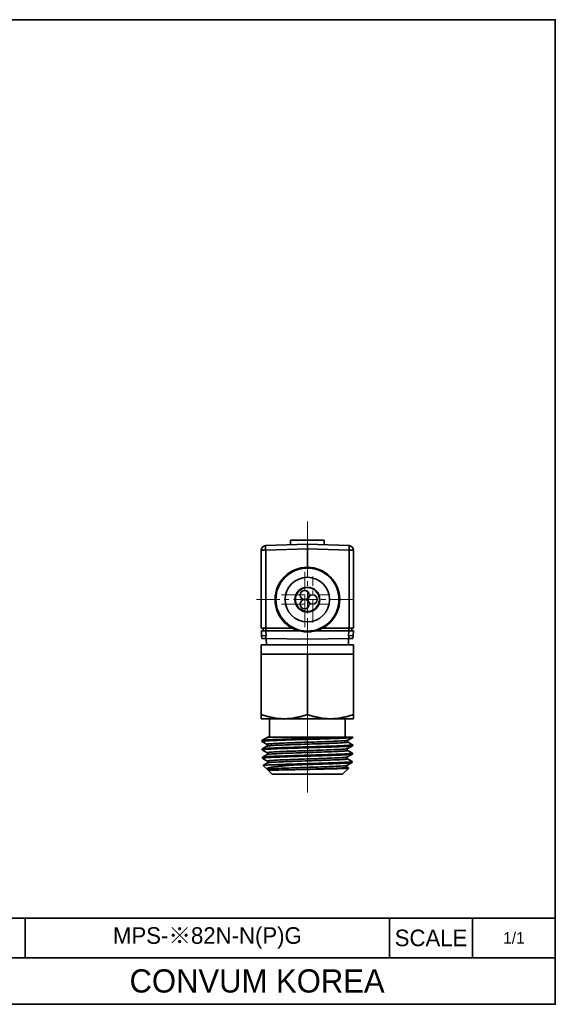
# Model space of a CAD drawing. Header units: millimetres. Extents: x 0 to 151, y 0 to 107.
# Tile 3 of 3: x 93 to 151, y 0 to 107. Entities that reach past the tile are written whole.
import ezdxf

# ---------------------------------------------------------------- set-up
doc = ezdxf.new("R2010")
doc.units = ezdxf.units.MM
doc.linetypes.add('CENTERX2', pattern=[4, 2.5, -0.5, 0.5, -0.5])
doc.layers.add('외형선', color=7, linetype='Continuous', lineweight=35)
doc.layers.add('중심선2', color=1, linetype='CENTERX2', lineweight=15)

msp = doc.modelspace()

# ---------------------------------------------------------------- linework, layer by layer
at = {"layer": '외형선'}
for p, q in [((122.11117662, 50.27975798), (122.09322696, 49.7657472)), ((125.74133508, 50.27975798), (122.11117662, 50.27975798)), ((125.75928473, 49.7657472), (125.74133508, 50.27975798)), ((119.4088061, 49.17230974), (118.92625585, 49.17230974)), ((118.92625585, 40.72975798), (118.92625585, 49.17230974)), ((123.92625585, 49.82975797), (119.4088061, 49.67200515)), ((119.4088061, 49.17230974), (123.92625585, 49.33006256)), ((119.4088061, 49.17230974), (119.4088061, 40.72975798)), ((128.44370559, 49.67200515), (123.92625585, 49.82975797)), ((123.92625585, 49.33006256), (128.44370559, 49.17230974)), ((123.92625585, 49.33006256), (123.92625585, 47.32975798)), ((128.44370559, 40.72975798), (128.44370559, 49.17230974)), ((128.92625585, 49.17230974), (128.44370559, 49.17230974)), ((128.92625585, 49.17230974), (128.92625585, 40.72975798)), ((124.82625585, 44.83598857), (124.82625585, 44.76784113)), ((122.72002219, 44.43597606), (122.77574381, 44.43500343)), ((124.92625585, 44.73667583), (124.92625585, 44.66042036)), ((125.1324895, 44.43597606), (125.07676788, 44.43500343)), ((122.72002219, 43.22353989), (122.77574381, 43.22451252)), ((125.1324895, 43.22353989), (125.07676788, 43.22451252)), ((123.47625585, 42.61012688), (123.47625585, 42.55696577)), ((124.37625585, 42.55696577), (124.37625585, 42.61012688)), ((118.92625585, 40.72975798), (119.4088061, 40.72975798)), ((119.12625674, 40.42975798), (119.12625674, 40.72975798)), ((119.4088061, 40.72975798), (122.30144816, 40.72975798)), ((119.42559106, 40.72975798), (119.42559107, 40.42975798)), ((125.55106353, 40.72975798), (128.44370559, 40.72975798)), ((128.42692458, 40.42975798), (128.42692458, 40.72975798)), ((128.44370559, 40.72975798), (128.92625585, 40.72975798)), ((128.72625495, 40.72975798), (128.72625495, 40.42975798)), ((118.94197819, 40.42975777), (118.96818243, 39.92975109)), ((119.44131323, 39.92021533), (118.96818632, 39.92975789)), ((118.9839253, 39.62944045), (119.44135105, 39.62021457)), ((123.09559421, 40.42975779), (119.44132314, 40.42975777)), ((119.46801839, 39.91980608), (119.44132314, 40.42975777)), ((123.92625585, 39.52975798), (119.44135105, 39.62021469)), ((119.47492526, 39.61953741), (119.4869654, 38.92975798)), ((128.41116298, 39.62021422), (123.92625585, 39.52975798)), ((128.41119675, 40.42975782), (124.75691752, 40.4297578)), ((128.36554629, 38.92975798), (128.37758643, 39.61953741)), ((128.41119675, 40.42975782), (128.3844933, 39.91980608)), ((128.41116297, 39.62021462), (128.86858786, 39.62944048)), ((128.88432684, 39.92975792), (128.41120022, 39.92021537)), ((128.88432926, 39.92975109), (128.9105335, 40.42975782)), ((118.92625585, 38.92975798), (118.92625585, 37.92975798)), ((128.92625585, 38.92975798), (118.92625585, 38.92975798)), ((128.92625585, 37.92975798), (128.92625585, 38.92975798)), ((118.92625585, 37.92975798), (118.92625585, 31.37633996)), ((121.42625585, 37.92975798), (118.92625585, 37.92975798)), ((123.92625585, 37.92975798), (121.42625585, 37.92975798)), ((123.92625585, 37.92975798), (123.92625585, 31.37633996)), ((126.42625585, 37.92975798), (123.92625585, 37.92975798)), ((128.92625585, 37.92975798), (126.42625585, 37.92975798)), ((128.92625585, 37.92975798), (128.92625585, 31.37633996)), ((118.92625585, 30.92975798), (121.42625585, 30.92975798)), ((119.82625585, 30.92975798), (119.82625585, 28.92975798)), ((121.42625585, 30.92975798), (126.42625585, 30.92975798)), ((126.42625585, 30.92975798), (128.92625585, 30.92975798)), ((128.02625585, 28.92975798), (128.02625585, 30.92975798)), ((128.86375585, 28.92975798), (128.06437044, 28.92975798)), ((128.86331489, 28.91564749), (128.86375585, 28.92975798)), ((119.00032829, 28.55943974), (119.00336992, 28.46210746)), ((128.83497129, 28.00865214), (128.83800957, 28.10587727)), ((119.02867566, 27.65232388), (119.03171117, 27.55518745)), ((119.05702193, 26.74524324), (119.06006192, 26.64796362)), ((128.80662385, 27.10153418), (128.80966275, 27.198779)), ((119.14248485, 25.87115089), (119.5547241, 25.47159288)), ((122.65496138, 25.92927005), (120.01450408, 25.92926918)), ((128.77827572, 26.19439407), (128.78131427, 26.2916274)), ((119.68037237, 25.34980978), (120.11375585, 24.92975798)), ((120.11375585, 24.92975798), (127.73875585, 24.92975798)), ((127.73875585, 24.92975798), (128.41150096, 25.58180821)), ((150.7875264, 9.33446592), (86.1643008, 9.33446592)), ((93.3446592, 5.02625088), (93.3446592, 9.33446592)), ((132.8366304, 5.02625088), (132.8366304, 9.33446592)), ((141.8120784, 5.02625088), (141.8120784, 9.33446592)), ((150.7875264, 5.02625088), (86.1643008, 5.02625088))]:
    msp.add_line(p, q, dxfattribs=at)
msp.add_lwpolyline([(0, 0), (0, 106.62832224), (150.7875264, 106.62832224), (150.7875264, 0)], close=True, dxfattribs=at)
for points in [[(118.96818329, 39.92973465), (118.96818243, 39.92975109)], [(118.96860805, 39.9216298), (118.96818329, 39.92973465)], [(118.98392104, 39.62944053), (118.96860805, 39.9216298)], [(119.44131137, 39.92013069), (119.44135105, 39.62021462)], [(119.46801839, 39.91980608), (119.44131137, 39.92013069)], [(128.41120208, 39.92013069), (128.3844933, 39.91980608)], [(128.41116298, 39.62021418), (128.41120208, 39.92013069)], [(128.88390364, 39.9216298), (128.86859065, 39.62944053)], [(128.8843284, 39.92973465), (128.88390364, 39.9216298)], [(128.88432926, 39.92975109), (128.8843284, 39.92973465)], [(128.85710918, 28.90869032), (128.83613172, 28.90083695), (128.78961104, 28.89101682), (128.73503703, 28.8829481), (128.66565805, 28.87485383), (128.58179384, 28.86680664), (128.48052213, 28.85861187), (128.36436159, 28.85045587), (128.23387634, 28.84228686), (128.09361094, 28.83428243), (127.94044189, 28.82621813), (127.77507408, 28.818133), (127.59252234, 28.80985188), (127.39790127, 28.8016344), (127.19215866, 28.79346808), (126.98208104, 28.78552686), (126.76246532, 28.77753167), (126.53432228, 28.76948726), (126.29116967, 28.76116757), (126.0401364, 28.75285819), (125.78244496, 28.74462893), (125.52631631, 28.73670118), (125.26508891, 28.72876469), (124.99996573, 28.72079071), (124.72370176, 28.71251105), (124.44463397, 28.704184), (124.16412153, 28.69587382), (123.92625676, 28.68890277), (123.59667065, 28.67932971), (123.26857779, 28.6697605), (122.93748359, 28.65993428), (122.61099851, 28.65002684), (122.34995139, 28.64194888), (122.0935563, 28.63390033), (121.84299155, 28.62592817), (121.5918691, 28.61777394), (121.34814919, 28.60959319), (121.1130213, 28.60136518), (120.89335146, 28.59330107), (120.68284277, 28.58520522), (120.48246226, 28.57714626), (120.28735663, 28.56893813), (120.10394217, 28.56077819), (119.9331166, 28.5526123), (119.77966401, 28.54461645), (119.6388427, 28.53655942), (119.5113005, 28.52847614), (119.39427298, 28.52018734), (119.29190203, 28.51195836), (119.20468831, 28.50378718), (119.13473674, 28.49585091), (119.07945662, 28.48786411), (119.03910336, 28.47982749), (119.01331472, 28.47150823), (119.00349357, 28.46319121), (119.00336936, 28.46212549)], [(119.51898177, 28.8631939), (119.26121632, 28.71413981), (119.00783371, 28.56764364)], [(120.11449726, 28.92975392), (119.96365721, 28.91935131), (119.83336037, 28.9089487), (119.72429663, 28.89854609), (119.63711509, 28.88814348), (119.57220244, 28.87774087), (119.52984149, 28.86733826), (119.51587439, 28.86139691)], [(119.56594512, 28.93095115), (119.56249551, 28.91936061), (119.55275089, 28.8984914), (119.53725148, 28.87797212), (119.51821826, 28.86254762)], [(119.56564887, 28.92975798), (119.56743108, 28.92975798), (119.59389622, 28.92975798), (119.65132298, 28.92975798), (119.73146426, 28.92975798), (119.83698213, 28.92975798), (119.96555713, 28.92975798), (120.11486977, 28.92975798)], [(120.11450351, 28.92975798), (120.26745429, 28.92975798), (120.43987443, 28.92975798), (120.63032656, 28.92975798), (120.83737331, 28.92975798), (121.06047341, 28.92975798), (121.29897469, 28.92975798), (121.5510563, 28.92975798), (121.81489737, 28.92975798), (122.08116832, 28.92975798), (122.35751898, 28.92975798), (122.64206753, 28.92975798), (122.93293211, 28.92975798), (123.22823091, 28.92975798), (123.53283983, 28.92975798), (123.84129551, 28.92975798), (124.15157545, 28.92975798), (124.46165714, 28.92975798), (124.76951808, 28.92975798), (125.08057452, 28.92975798), (125.38861248, 28.92975798), (125.69167685, 28.92975798), (125.98781249, 28.92975798), (126.27506429, 28.92975798), (126.55781827, 28.92975798), (126.83076178, 28.92975798), (127.0922269, 28.92975798), (127.34054571, 28.92975798), (127.5740503, 28.92975798), (127.83025694, 28.92975798), (128.06434633, 28.92975798)], [(128.3190169, 28.597585), (128.58979165, 28.75414958), (128.855764, 28.90791271)], [(128.86331734, 28.91572586), (128.85995374, 28.91058118), (128.85710918, 28.90869032)], [(119.00032645, 28.55949869), (119.00297578, 28.5643786), (119.00659914, 28.56692992)], [(119.00336936, 28.46212549), (119.00966088, 28.45496679)], [(119.00596161, 28.4571052), (119.27678431, 28.30054218), (119.5475631, 28.14397916)], [(119.00659914, 28.56692992), (119.01951141, 28.57237393), (119.05112264, 28.58036252), (119.09766248, 28.58835812), (119.16107883, 28.59660282), (119.24003367, 28.60484887), (119.33414241, 28.61307124), (119.43998059, 28.62106389), (119.55967525, 28.62907958), (119.69267574, 28.63709549), (119.84315302, 28.64532583), (120.00702792, 28.6535457), (120.18350099, 28.66176991), (120.36676041, 28.66978377), (120.561096, 28.67780188), (120.76561431, 28.68579537), (120.98623802, 28.6940161), (121.21660474, 28.7022599), (121.45559301, 28.71050701), (121.69564889, 28.71850887), (121.94274877, 28.72649846), (122.19575503, 28.73448919), (122.46167632, 28.74273297), (122.73258605, 28.75098575), (123.00716616, 28.75921221), (123.23414691, 28.76593245), (123.4626425, 28.7726637), (123.69418735, 28.77947103), (123.92625576, 28.78628195)], [(128.82848755, 28.0013173), (128.82847409, 28.00130953), (128.80692894, 27.99328235), (128.77037798, 27.98532015), (128.71898727, 27.97739302), (128.65067852, 27.96920813), (128.56694403, 27.96096153), (128.46819155, 27.95266726), (128.35805026, 27.94458639), (128.23421628, 27.93653134), (128.0972591, 27.92855303), (127.94290547, 27.9203961), (127.77536366, 27.91221592), (127.59544977, 27.90398988), (127.40919458, 27.89592915), (127.21210608, 27.88783415), (127.0050909, 27.87977147), (126.78216319, 27.87155815), (126.54977187, 27.86339641), (126.30904978, 27.85523215), (126.06775155, 27.84724012), (125.81970225, 27.8391867), (125.56604329, 27.83110486), (125.29975175, 27.82281293), (125.02878698, 27.81457849), (124.75446972, 27.80640449), (124.54945408, 27.80035971), (124.34333337, 27.79429195), (124.13497648, 27.78814479), (123.92625033, 27.78196299), (123.59666312, 27.77214757), (123.26858592, 27.76236273), (122.9374665, 27.75251853), (122.61100731, 27.74272354), (122.35160635, 27.73476159), (122.09685617, 27.72673873), (121.84792873, 27.71867399), (121.59847658, 27.71036567), (121.35640317, 27.70209434), (121.12288713, 27.6938995), (120.90473434, 27.68597444), (120.69570867, 27.67801728), (120.49677385, 27.67001326), (120.30311488, 27.66170797), (120.12109978, 27.65337562), (119.95161373, 27.64509504), (119.7994042, 27.63713436), (119.6597611, 27.62920827), (119.53333027, 27.62126979), (119.41737831, 27.61303284), (119.31601197, 27.60473297), (119.22972492, 27.59641268), (119.16059093, 27.5883682), (119.10604433, 27.58038505), (119.06633803, 27.57245069), (119.04112563, 27.564277), (119.0317916, 27.55604718), (119.0317102, 27.55521867)], [(119.0350579, 27.65989006), (119.04840474, 27.66548171), (119.08024063, 27.67349767), (119.12691714, 27.68149001), (119.19038122, 27.68971249), (119.26928825, 27.69795866), (119.36325368, 27.70620573), (119.46886329, 27.71420576), (119.58824248, 27.72219473), (119.72084054, 27.73018675), (119.87081219, 27.73843098), (120.03409097, 27.74668188), (120.20988227, 27.75490701), (120.39239122, 27.76289592), (120.58589596, 27.77090627), (120.78950637, 27.7789218), (121.0091187, 27.78715624), (121.23840001, 27.795378), (121.4762328, 27.80359947), (121.71510578, 27.81161218), (121.96096132, 27.81963432), (122.21266944, 27.82763118), (122.47720185, 27.83584919), (122.74667074, 27.84408732), (123.01976433, 27.8523329), (123.24367725, 27.85902288), (123.46906138, 27.86569496), (123.69740524, 27.87241864), (123.92625689, 27.87915321), (124.23688298, 27.88832148), (124.54628164, 27.89748174), (124.85824903, 27.90676147), (125.16637361, 27.91604768), (125.42753636, 27.92406309), (125.68430181, 27.9320859), (125.93548918, 27.94008349), (126.18751612, 27.94830475), (126.43240879, 27.95654749), (126.66897506, 27.9647962), (126.89031881, 27.97280047), (127.10274495, 27.98079176), (127.30527703, 27.98878125), (127.50283003, 27.997024), (127.68893203, 28.00527882), (127.86267769, 28.01350741), (128.019282, 28.02149374), (128.16345077, 28.02949836), (128.29452188, 28.0375117), (128.41535704, 28.04574973), (128.5217101, 28.05397504), (128.61306452, 28.06219474), (128.68723166, 28.07020515), (128.74684522, 28.07823001), (128.79163116, 28.08623091), (128.82207484, 28.09444775), (128.83663676, 28.10268005), (128.83801129, 28.10593203)], [(119.54751604, 27.9562083), (119.28973596, 27.80714003), (119.03625082, 27.66057974)], [(128.32253901, 28.59953152), (128.31079255, 28.59432593), (128.26606474, 28.58314228), (128.19520553, 28.57195862), (128.09887487, 28.56077497), (127.9777328, 28.54959131), (127.83243936, 28.53840766), (127.66365478, 28.52722401), (127.47221993, 28.51604035), (127.25948819, 28.5048567), (127.0269032, 28.49367305), (126.77590862, 28.48248939), (126.50794809, 28.47130574), (126.22446779, 28.46012209), (125.92709049, 28.44893843), (125.61772895, 28.43775478), (125.29832287, 28.42657113), (124.97081196, 28.41538747), (124.63713592, 28.40420382), (124.29923687, 28.39302016), (123.95911026, 28.38183651), (123.61880379, 28.37065286), (123.28036735, 28.3594692), (122.94585084, 28.34828555), (122.61730415, 28.3371019), (122.29675991, 28.32591824), (121.98607478, 28.31473459), (121.68700273, 28.30355093), (121.40129645, 28.29236728), (121.13070863, 28.28118363), (120.87699193, 28.26999997), (120.64182068, 28.25881632), (120.4264452, 28.24763267), (120.23197308, 28.23644901), (120.05951182, 28.22526536), (119.91016894, 28.2140817), (119.78505181, 28.20289805), (119.68507858, 28.1917144), (119.61059859, 28.18053074), (119.56185469, 28.16934709), (119.53908975, 28.15816344), (119.54254662, 28.14697978), (119.5441915, 28.14595021)], [(119.54334399, 28.14642482), (119.56630131, 28.12821875), (119.58022342, 28.109776), (119.58760929, 28.09563596), (119.58958945, 28.09088443), (119.59072836, 28.0878592), (119.5928167, 28.0815081), (119.5944514, 28.07540956), (119.59623741, 28.06629673), (119.5974792, 28.05168697), (119.59629794, 28.03411034), (119.59385993, 28.02223197), (119.59263937, 28.01790636), (119.59070237, 28.01206308), (119.5832248, 27.99538037), (119.56850802, 27.97416878), (119.54619969, 27.95524587)], [(128.32232944, 28.40793267), (128.3293681, 28.39922084), (128.31681925, 28.38881823), (128.28152483, 28.37841562), (128.22357837, 28.36801301), (128.14332829, 28.3576104), (128.041257, 28.3472078), (127.91784841, 28.33680519), (127.77368679, 28.32640258), (127.60960453, 28.31599997), (127.42647168, 28.30559736), (127.22516928, 28.29519475), (127.00675266, 28.28479214), (126.77241668, 28.27438953), (126.52336011, 28.26398692), (126.2608241, 28.25358431), (125.98621595, 28.2431817), (125.70098375, 28.23277909), (125.40657758, 28.22237648), (125.10451392, 28.21197387), (124.79638951, 28.20157126), (124.48380585, 28.19116866), (124.16836929, 28.18076605), (123.85171684, 28.17036344), (123.53549747, 28.15996083), (123.22135995, 28.14955822), (122.91093286, 28.13915561), (122.6058076, 28.128753), (122.3075716, 28.11835039), (122.01780311, 28.10794778), (121.73798278, 28.09754517), (121.46953237, 28.08714256), (121.21387279, 28.07673995), (120.97236534, 28.06633734), (120.74620094, 28.05593473), (120.53654022, 28.04553213), (120.34453526, 28.03512952), (120.17116953, 28.02472691), (120.01727245, 28.0143243), (119.88366773, 28.00392169), (119.77112218, 27.99351908), (119.68014256, 27.98311647), (119.61116143, 27.97271386), (119.56460755, 27.96231125), (119.54441439, 27.95441452)], [(128.32313173, 28.40725639), (128.2968738, 28.42924944), (128.28099402, 28.45375167), (128.27497714, 28.46856195), (128.27159394, 28.48107253), (128.26986324, 28.49183368), (128.26965512, 28.51329718), (128.27586207, 28.54132699), (128.28564182, 28.56221481), (128.30119656, 28.58275884), (128.31995557, 28.59800088)], [(128.29058671, 27.69031327), (128.56134814, 27.84687498), (128.83215373, 28.00343669)], [(128.83043907, 28.11413325), (128.57700459, 28.26066235), (128.31922069, 28.40973052)], [(128.83497226, 28.00868318), (128.82848755, 28.0013173)], [(128.83801129, 28.10593203), (128.8352472, 28.11092242), (128.83165628, 28.11342955)], [(119.02867398, 27.65237772), (119.03155612, 27.65746773), (119.0350579, 27.65989006)], [(119.0317102, 27.55521867), (119.03820885, 27.5478663)], [(119.03474676, 27.5498678), (119.30554957, 27.39330009), (119.5763074, 27.23673237)], [(119.05701994, 26.74530685), (119.05829483, 26.74873853), (119.0628974, 26.75251747)], [(128.80066265, 27.09449165), (128.79985775, 27.09402158), (128.77811154, 27.08600784), (128.7414473, 27.07805241), (128.69003148, 27.0701186), (128.62178938, 27.06191516), (128.53821522, 27.05365129), (128.43971615, 27.04535029), (128.32991174, 27.03728764), (128.20650148, 27.02926517), (128.07005248, 27.0213058), (127.91630885, 27.01313749), (127.74946389, 27.00492822), (127.57033054, 26.99667154), (127.38491366, 26.98859805), (127.18873883, 26.98051798), (126.98270824, 26.97250201), (126.76086585, 26.96432504), (126.52963027, 26.95615322), (126.29012883, 26.94795122), (126.05007513, 26.9399164), (125.80332549, 26.93183663), (125.55101487, 26.92376568), (125.28615889, 26.91552746), (125.01667497, 26.907347), (124.74387778, 26.89917918), (124.54145599, 26.89314376), (124.33795906, 26.88707669), (124.13228612, 26.88093437), (123.92625362, 26.87477292), (123.59713735, 26.86494984), (123.26954024, 26.85521663), (122.93887961, 26.84536345), (122.61291811, 26.83546945), (122.35510236, 26.82743889), (122.10192793, 26.81936244), (121.85455827, 26.81129276), (121.60668559, 26.80305444), (121.36616631, 26.79487458), (121.13417506, 26.78670937), (120.91748182, 26.77873017), (120.70987912, 26.77069322), (120.5123225, 26.76262392), (120.32002921, 26.75433099), (120.13932329, 26.74608443), (119.9710864, 26.73789844), (119.82003059, 26.72995876), (119.68148299, 26.7219755), (119.55608247, 26.71394675), (119.44111731, 26.705637), (119.34066004, 26.69732703), (119.25519902, 26.68908835), (119.18678997, 26.6811499), (119.13289154, 26.67320733), (119.09375397, 26.66523212), (119.06904089, 26.65695622), (119.06011591, 26.6486369), (119.06006121, 26.64798628)], [(119.0628974, 26.75251747), (119.07258853, 26.75695752), (119.10266566, 26.76519777), (119.148379, 26.77344401), (119.20775173, 26.78144842), (119.281658, 26.78943997), (119.36975636, 26.79742953), (119.47506429, 26.80567217), (119.59492668, 26.81392699), (119.72876041, 26.82215576), (119.87198403, 26.83014218), (120.02776903, 26.83814668), (120.19539832, 26.84615985), (120.37989397, 26.85439798), (120.5760729, 26.86262356), (120.78297882, 26.87084334), (120.99395164, 26.87885363), (121.21409777, 26.88687844), (121.44240553, 26.89487952), (121.68533447, 26.9030965), (121.93575455, 26.9113287), (122.19244624, 26.91957089), (122.46676916, 26.92818056), (122.74652921, 26.93677857), (123.0302387, 26.94536922), (123.32690783, 26.95427014), (123.62614634, 26.96318648), (123.92625614, 26.97207374), (124.23688906, 26.98125841), (124.54627936, 26.9904645), (124.85826782, 26.99983755), (125.16636762, 27.00918776), (125.4259093, 27.01717739), (125.68105711, 27.02518675), (125.93063749, 27.03320347), (126.18102636, 27.04144259), (126.42430111, 27.04966885), (126.65927708, 27.05789177), (126.87910515, 27.06590327), (127.09004871, 27.07392713), (127.29113826, 27.08192629), (127.48725229, 27.09014348), (127.67196468, 27.09837826), (127.84437711, 27.10662213), (127.99974657, 27.11462987), (128.14273859, 27.1226251), (128.2726964, 27.13061339), (128.39245594, 27.1388536), (128.49780659, 27.14711054), (128.58823585, 27.15534311), (128.66157702, 27.16332883), (128.72044301, 27.17132816), (128.76456418, 27.17933792), (128.7944116, 27.18757874), (128.80846642, 27.19580879), (128.80966464, 27.19883927)], [(119.57288952, 27.04741029), (119.31754541, 26.89975109), (119.0643802, 26.75337464)], [(128.29398544, 27.69230191), (128.2857736, 27.68844997), (128.24415765, 27.67726631), (128.17646419, 27.66608266), (128.08336582, 27.654899), (127.9655409, 27.64371535), (127.82366776, 27.6325317), (127.65842476, 27.62134804), (127.47057226, 27.61016439), (127.26137193, 27.59898073), (127.0322747, 27.58779708), (126.78473186, 27.57661342), (126.52019469, 27.56542977), (126.24011451, 27.55424612), (125.94603763, 27.54306246), (125.63983146, 27.53187881), (125.32343115, 27.52069515), (124.99877188, 27.5095115), (124.6677888, 27.49832784), (124.33241736, 27.48714419), (123.9946243, 27.47596054), (123.65643681, 27.46477688), (123.31988897, 27.45359323), (122.98701484, 27.44240957), (122.65984849, 27.43122592), (122.34041942, 27.42004226), (122.03062085, 27.40885861), (121.73219012, 27.39767495), (121.44685603, 27.3864913), (121.17634738, 27.37530765), (120.92239299, 27.36412399), (120.68669271, 27.35294034), (120.47058131, 27.34175668), (120.27514373, 27.33057303), (120.10146, 27.31938937), (119.9506102, 27.30820572), (119.82367437, 27.29702206), (119.72164729, 27.28583841), (119.64496938, 27.27465475), (119.5938595, 27.2634711), (119.56853595, 27.25228745), (119.569217, 27.24110379), (119.57270525, 27.23874309)], [(119.5739816, 27.23799676), (119.59231697, 27.2234971), (119.61017044, 27.20000541), (119.62238048, 27.170121), (119.62334901, 27.1660298), (119.6243248, 27.160993), (119.62575422, 27.13797173), (119.62330629, 27.11958295), (119.61544817, 27.09599976), (119.60568124, 27.07850133), (119.59137589, 27.06127617), (119.57202621, 27.04670265)], [(119.57298526, 27.04747117), (119.5722059, 27.04701494)], [(119.57530683, 27.04880829), (119.57288952, 27.04741029)], [(128.29402425, 27.50081281), (128.30079381, 27.49419383), (128.292873, 27.48379122), (128.26223081, 27.47338861), (128.2090929, 27.462986), (128.1337895, 27.45258339), (128.03665249, 27.44218078), (127.91814612, 27.43177818), (127.77897434, 27.42137557), (127.61986641, 27.41097296), (127.44157131, 27.40057035), (127.24504431, 27.39016774), (127.03136335, 27.37976513), (126.8016081, 27.36936252), (126.55692285, 27.35895991), (126.29863414, 27.3485573), (126.0281003, 27.33815469), (125.74668465, 27.32775208), (125.45584556, 27.31734947), (125.15712716, 27.30694686), (124.85207664, 27.29654425), (124.54225399, 27.28614164), (124.22927667, 27.27573904), (123.91477835, 27.26533643), (123.60039246, 27.25493382), (123.28774374, 27.24453121), (122.97844511, 27.2341286), (122.6741086, 27.22372599), (122.37633518, 27.21332338), (122.08664486, 27.20292077), (121.80652169, 27.19251816), (121.53744913, 27.18211555), (121.2808431, 27.17171294), (121.03797886, 27.16131033), (120.81011411, 27.15090772), (120.59849267, 27.14050511), (120.40418406, 27.13010251), (120.22813906, 27.1196999), (120.07130614, 27.10929729), (119.9345585, 27.09889468), (119.81852312, 27.08849207), (119.72377673, 27.07808946), (119.65088811, 27.06768685), (119.60023259, 27.05728424), (119.57298526, 27.04747117)], [(128.26546656, 26.78504922), (128.26037564, 26.78250968), (128.22343271, 26.77166579), (128.16216025, 26.76082189), (128.0770953, 26.749978), (127.96877795, 26.73913411), (127.83774827, 26.72829021), (127.68455895, 26.71744632), (127.51006387, 26.70660243), (127.31542456, 26.69575853), (127.10181644, 26.68491464), (126.87041495, 26.67407075), (126.62239712, 26.66322686), (126.35909218, 26.65238296), (126.08210366, 26.64153907), (125.79306387, 26.63069518), (125.49360509, 26.61985128), (125.18535963, 26.60900739), (124.87000161, 26.5981635), (124.54934395, 26.5873196), (124.22522831, 26.57647571), (123.89949635, 26.56563182), (123.5739897, 26.55478792), (123.25054296, 26.54394403), (122.93094575, 26.53310014), (122.61697013, 26.52225625), (122.31038811, 26.51141235), (122.01297172, 26.50056846), (121.72647865, 26.48972457), (121.45247845, 26.47888067), (121.19240804, 26.46803678), (120.94770156, 26.45719289), (120.71979316, 26.44634899), (120.51011019, 26.4355051), (120.31984313, 26.42466121), (120.14988956, 26.41381731), (120.00112888, 26.40297342), (119.87444052, 26.39212953), (119.77070291, 26.38128563), (119.69059836, 26.37044174), (119.63437662, 26.35959785), (119.60222969, 26.34875396), (119.59434956, 26.33791006), (119.6009897, 26.3316113)], [(128.26330305, 26.59503435), (128.2453906, 26.60955608), (128.22743834, 26.63378544), (128.21552364, 26.6644515), (128.213429, 26.67610239), (128.21324632, 26.70113634), (128.21681136, 26.71932221), (128.22551413, 26.74145892), (128.24150607, 26.76511221), (128.25695453, 26.77945442)], [(128.2918567, 27.50187111), (128.26843519, 27.52222194), (128.25259256, 27.54669483), (128.2465865, 27.56149039), (128.24320803, 27.57399011), (128.24147917, 27.58474324), (128.24127062, 27.60619088), (128.24746744, 27.63419918), (128.25723051, 27.65506952), (128.27275659, 27.67559356), (128.29176976, 27.6909952)], [(128.26390612, 26.78413077), (128.26636666, 26.7855603)], [(128.26414435, 26.78428397), (128.26518653, 26.78488664)], [(128.26518653, 26.78488664), (128.53357195, 26.94007511), (128.8003438, 27.09430733)], [(128.2660776, 26.78540843), (128.26546656, 26.78504922)], [(128.80226293, 27.20693299), (128.54871071, 27.35353293), (128.29092625, 27.50260445)], [(128.80662468, 27.10156062), (128.80066265, 27.09449165)], [(128.80966464, 27.19883927), (128.8066614, 27.20402794), (128.80340349, 27.2062736)], [(119.06006121, 26.64798628), (119.06639222, 26.6406963)], [(119.06663907, 26.6405536), (119.33347126, 26.48628801), (119.60417455, 26.32975901)], [(119.14248484, 25.8711509), (119.14420679, 25.87600733)], [(119.14420679, 25.87600733), (119.14654903, 25.87714107), (119.17099758, 25.88314809), (119.21669714, 25.88928873), (119.28316244, 25.89542302), (119.36171909, 25.90097405), (119.45708624, 25.90650003), (119.56869066, 25.91202584), (119.70095078, 25.91777454), (119.84983826, 25.92353827), (120.01450408, 25.92926918)], [(119.6005966, 26.13991971), (119.34645329, 25.99294838), (119.14538975, 25.87669127)], [(122.65496909, 25.92925149), (122.55312878, 25.9214047), (122.4290585, 25.91175393), (122.28376273, 25.90029916), (122.11854084, 25.88704042), (121.93503695, 25.87197769), (121.73529326, 25.85511098), (121.5218048, 25.83644028), (121.29757266, 25.8159656), (121.27289757, 25.81364886), (121.24778862, 25.8112748), (121.2222573, 25.80884344), (121.19631552, 25.80635477), (121.16997555, 25.80380879), (121.14325006, 25.80120551), (121.11615212, 25.79854491), (120.96107901, 25.78288727), (120.86463098, 25.77274419), (120.76580239, 25.7619869), (120.68150616, 25.75249898), (120.47446535, 25.72791014), (120.27571755, 25.70204172), (120.18124137, 25.68863394), (120.09809951, 25.67599743), (120.02532147, 25.66413218), (119.96196917, 25.6530382), (119.93635138, 25.64830811), (119.90356036, 25.64201559), (119.85627149, 25.63242458), (119.81630353, 25.62375219), (119.78282579, 25.61599844), (119.75508803, 25.60916333), (119.73242375, 25.60324685), (119.70921847, 25.59681928), (119.69280667, 25.59200634), (119.68444187, 25.58945622), (119.67917143, 25.58781434), (119.67729346, 25.58722431), (119.67010867, 25.58493973), (119.66315602, 25.58266813), (119.65643232, 25.5804095), (119.64993436, 25.57816385), (119.64365895, 25.57593116), (119.63760288, 25.57371146), (119.61191195, 25.56342187), (119.57695419, 25.54576479), (119.55631023, 25.53077649), (119.54433181, 25.51652118), (119.53971272, 25.50050627), (119.54376985, 25.48553016), (119.55472412, 25.47159286)], [(119.60349184, 26.14156889), (119.6003781, 26.13974032)], [(119.6042808, 26.14205049), (119.6005966, 26.13991971)], [(128.26557586, 26.59373707), (128.27203624, 26.58789286), (128.26329934, 26.57601231), (128.22515833, 26.56413175), (128.15778491, 26.55225119), (128.06184326, 26.54037063), (127.93804852, 26.52849008), (127.78711607, 26.51660952), (127.60993383, 26.50472896), (127.40787207, 26.4928484), (127.18238474, 26.48096785), (126.93492575, 26.46908729), (126.6670333, 26.45720673), (126.38062445, 26.44532617), (126.07772269, 26.43344562), (125.76035154, 26.42156506), (125.43056316, 26.4096845), (125.09062076, 26.39780394), (124.74288184, 26.38592339), (124.38970433, 26.37404283), (124.03344883, 26.36216227), (123.67650997, 26.35028171), (123.32130585, 26.33840116), (122.97025505, 26.3265206), (122.62577206, 26.31464004), (122.29016855, 26.30275949), (121.96564822, 26.29087893), (121.65440968, 26.27899837), (121.3586489, 26.26711781), (121.08038971, 26.25523726), (120.82138055, 26.2433567), (120.58334516, 26.23147614), (120.36800677, 26.21959558), (120.17691433, 26.20771503), (120.01118329, 26.19583447), (119.87186286, 26.18395391), (119.76000226, 26.17207335), (119.67651738, 26.1601928), (119.62179363, 26.14831224), (119.60122653, 26.14028401)], [(119.60278343, 26.33055184), (119.62116712, 26.31576681), (119.63918979, 26.29149986), (119.65113844, 26.26080055), (119.65324552, 26.24907405), (119.65341052, 26.22400361), (119.64983251, 26.20582196), (119.64113186, 26.18372064), (119.62517147, 26.16012803), (119.61038764, 26.14629656)], [(128.23716692, 25.87793646), (128.2220591, 25.87162266), (128.17682961, 25.86077877), (128.10765665, 25.84993487), (128.01504808, 25.83909098), (127.89951174, 25.82824709), (127.7615555, 25.81740319), (127.6018128, 25.8065593), (127.42133938, 25.79571541), (127.22127973, 25.78487151), (127.00277836, 25.77402762), (126.76697973, 25.76318373), (126.51507459, 25.75233983), (126.24855178, 25.74149594), (125.96901832, 25.73065205), (125.67808154, 25.71980816), (125.37734875, 25.70896426), (125.06843636, 25.69812037), (124.75308222, 25.68727648), (124.4331109, 25.67643258), (124.11034881, 25.66558869), (123.78662237, 25.6547448), (123.46375734, 25.6439009), (123.14355504, 25.63305701), (122.82778625, 25.62221312), (122.51821981, 25.61136922), (122.21662457, 25.60052533), (121.92476894, 25.58968144), (121.64432947, 25.57883754), (121.3767774, 25.56799365), (121.12355614, 25.55714976), (120.88610911, 25.54630587), (120.66587971, 25.53546197), (120.46422486, 25.52461808), (120.28213939, 25.51377419), (120.12052335, 25.50293029), (119.9802768, 25.4920864), (119.86229981, 25.48124251), (119.76744063, 25.47039861), (119.69612566, 25.45955472), (119.64857584, 25.44871083), (119.62501075, 25.43786693), (119.62564994, 25.42702304), (119.63050658, 25.42381724)], [(120.01450408, 25.92926918), (120.20685884, 25.9385526), (120.4147263, 25.94782875), (120.64121322, 25.95731629), (120.88187258, 25.96684765), (121.09524809, 25.97487926), (121.31749463, 25.98287886), (121.54758878, 25.99084454), (121.79202479, 25.9990498), (122.0436095, 26.0072968), (122.30111761, 26.01556804), (122.55983305, 26.02370427), (122.82307153, 26.0318099), (123.08959023, 26.03987896), (123.36683175, 26.04819445), (123.64618655, 26.0565523), (123.9262573, 26.06493516), (124.23896722, 26.07429358), (124.55039662, 26.08359512), (124.8645111, 26.09301861), (125.17460686, 26.10247406), (125.43238687, 26.11050917), (125.68575192, 26.11856652), (125.93353738, 26.12658894), (126.18207074, 26.1347922), (126.42348518, 26.14298579), (126.65660502, 26.15119785), (126.87464086, 26.15922804), (127.08380453, 26.16728319), (127.28313484, 26.1753077), (127.47746453, 26.1835125), (127.66042286, 26.19170276), (127.83112011, 26.19990908), (127.98486361, 26.20793602), (128.12627469, 26.21599047), (128.25470329, 26.22401911), (128.37294633, 26.23222815), (128.47684214, 26.24041767), (128.56588658, 26.24862063), (128.63795445, 26.25664417), (128.69561868, 26.26469757), (128.73861397, 26.27272987), (128.76738449, 26.28094316), (128.78044837, 26.28913253), (128.7813157, 26.29167342)], [(128.77173361, 26.18700485), (128.77111942, 26.18666037), (128.74905618, 26.17869017), (128.71216297, 26.17075515), (128.66060724, 26.16281015), (128.59231501, 26.15457069), (128.50878648, 26.14627343), (128.41042888, 26.13796154), (128.3008565, 26.12992886), (128.17776819, 26.12195366), (128.04172901, 26.1140157), (127.88849804, 26.1058268), (127.7222569, 26.09758117), (127.54381573, 26.08929227), (127.35915375, 26.08122123), (127.16381366, 26.07317608), (126.95869368, 26.06520024), (126.7378658, 26.05703459), (126.50772065, 26.0488404), (126.2693803, 26.04060175), (126.03051832, 26.03253664), (125.78502114, 26.02444988), (125.53401747, 26.01641225), (125.27056107, 26.00821853), (125.00252916, 26.00005049), (124.73122949, 25.99186399), (124.53190134, 25.98586062), (124.33153539, 25.97982702), (124.12906908, 25.97372845), (123.92625546, 25.96762704), (123.60771103, 25.95810841), (123.29056068, 25.94867474), (122.97060635, 25.93908196), (122.65495553, 25.92942774)], [(128.23726578, 25.68670485), (128.23994383, 25.6849705), (128.24144876, 25.67308994), (128.21362486, 25.66120939), (128.15686881, 25.64932883), (128.07160651, 25.63744827), (127.95826572, 25.62556771), (127.81751448, 25.61368716), (127.65049654, 25.6018066), (127.45841155, 25.58992604), (127.24245924, 25.57804548), (127.00397342, 25.56616493), (126.74470653, 25.55428437), (126.46649243, 25.54240381), (126.17116501, 25.53052325), (125.8606133, 25.5186427), (125.53700415, 25.50676214), (125.20259173, 25.49488158), (124.85963026, 25.48300102), (124.51038588, 25.47112047), (124.15722419, 25.45923991), (123.80256017, 25.44735935), (123.44880911, 25.43547879), (123.0983816, 25.42359824), (122.75361856, 25.41171768)], [(128.23788931, 25.68625099), (128.21178381, 25.70820768), (128.19599329, 25.73265114), (128.19001004, 25.74742278), (128.18664604, 25.75990007), (128.18492586, 25.77063263), (128.18472391, 25.79203557), (128.19090445, 25.81998293), (128.20063442, 25.84080932), (128.21610329, 25.86129539), (128.22814879, 25.87199566)], [(128.40843623, 25.58771516), (128.23421212, 25.68847092)], [(128.23499515, 25.87664946), (128.2380227, 25.87842206)], [(128.23655524, 25.87757447), (128.50467436, 26.03260906), (128.77149658, 26.18686782)], [(128.77406098, 26.29970111), (128.52034145, 26.44640438), (128.26251706, 26.59550609)], [(128.77827632, 26.19441301), (128.77173361, 26.18700485)], [(128.7813157, 26.29167342), (128.77774421, 26.2973325), (128.77504116, 26.29913443)], [(119.5546691, 25.47164619), (119.5764199, 25.45518976), (119.58470289, 25.4503099)], [(119.58543989, 25.44988361), (119.63371462, 25.42196491)], [(119.63050658, 25.42381724), (119.63217922, 25.42295432)], [(119.63431552, 25.4216814), (119.64809489, 25.41055494), (119.660227, 25.39621883), (119.66859638, 25.38256671), (119.67577263, 25.36618889), (119.67764122, 25.3604802), (119.67884451, 25.356168), (119.68011418, 25.35070387)], [(119.68037234, 25.34980981), (119.6869125, 25.34868798), (119.7035357, 25.34824363), (119.73029997, 25.34837603), (119.76765426, 25.34899272), (119.81540012, 25.34998736), (119.91761664, 25.35219326), (120.04900249, 25.35491811), (120.20670184, 25.358245), (120.39177057, 25.36223354), (120.59955379, 25.36668528), (120.83236595, 25.37147422), (121.08626873, 25.37658213), (121.36012886, 25.38214846), (121.66069599, 25.38838722), (121.97823456, 25.39503663), (122.1651579, 25.39894995), (122.35637937, 25.40298729), (122.553281, 25.40722481), (122.75362346, 25.41164456)], [(122.75360791, 25.41169268), (123.03840297, 25.41802329), (123.32777851, 25.42433213), (123.62606636, 25.43070851), (123.92625822, 25.43707012), (124.23936073, 25.44372279), (124.55133269, 25.45039093), (124.86717057, 25.45716832), (125.17843732, 25.46389841), (125.47708299, 25.47048219), (125.76824562, 25.47708898), (126.05630562, 25.48384475), (126.33347731, 25.49055861), (126.63369861, 25.49814678), (126.91596302, 25.50574932), (127.18552911, 25.51360165), (127.43216179, 25.52141332), (127.64957185, 25.52899744), (127.84195619, 25.53659165), (128.01233427, 25.54443982), (128.15368561, 25.55225247), (128.25903675, 25.55952813), (128.33733884, 25.56680716), (128.38905215, 25.57431667), (128.41150096, 25.58180821)], [(128.41150096, 25.58180822), (128.40972642, 25.58696908)]]:
    msp.add_lwpolyline(points, dxfattribs=at)
for centre, radius in [((123.92625585, 43.82975798), 3.5), ((123.92625585, 43.82975798), 3.41242004), ((123.92625585, 43.82975798), 2.41257235), ((123.92625585, 43.82975798), 1.35), ((123.92625585, 43.82975798), 1.3), ((123.63758071, 44.32975798), 0.5), ((123.63758071, 43.32975798), 0.5), ((124.50360611, 43.82975798), 0.5)]:
    msp.add_circle(centre, radius, dxfattribs=at)
for centre, start, end in [((119.42625585, 49.17230974), 92, 180), ((128.42625585, 49.17230974), 0, 88), ((123.63758071, 44.32975798), 90, 270), ((123.63758071, 44.32975798), 270, 90), ((124.50360611, 43.82975798), 90, 270), ((124.50360611, 43.82975798), 270, 90)]:
    msp.add_arc(centre, 0.5, start, end, dxfattribs=at)
for centre, major_axis, start_param, end_param in [((119.42625585, 49.17230974), (-0.01744975, 0.49969541), 0, 1.5695783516), ((128.42625585, 49.17230974), (-0.01744975, -0.49969541), 1.572014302, 3.1415926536)]:
    msp.add_ellipse(centre, major_axis=major_axis, ratio=0.0348782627, start_param=start_param, end_param=end_param, dxfattribs=at)
for points in [[(123.92625585, 49.82975797), (123.92625585, 49.82975797), (123.92625585, 49.82562392), (123.92625585, 49.80728386), (123.92625585, 49.7770909), (123.92625585, 49.7360284), (123.92625585, 49.68489776), (123.92625585, 49.62500542), (123.92625585, 49.5580138), (123.92625585, 49.48511312), (123.92625585, 49.40866115), (123.92625585, 49.35626859), (123.92625585, 49.33006256)], [(118.94197819, 40.42975777), (118.94197819, 40.42975777), (118.94610258, 40.42975807), (118.96442294, 40.42975795), (118.9945889, 40.42975798), (119.0356074, 40.42975797), (119.08668242, 40.42975798), (119.14651034, 40.42975797), (119.21345399, 40.42975798), (119.28628223, 40.42975795), (119.36285143, 40.42975807), (119.41487814, 40.42975777), (119.44132314, 40.42975777)], [(128.41119675, 40.42975782), (128.43763717, 40.42975782), (128.48968062, 40.42975805), (128.56624312, 40.42975796), (128.6390664, 40.42975798), (128.70600516, 40.42975797), (128.76582911, 40.42975798), (128.81690118, 40.42975797), (128.85791816, 40.42975798), (128.88808378, 40.42975796), (128.90640644, 40.42975805), (128.9105335, 40.42975782), (128.9105335, 40.42975782)], [(118.92625585, 31.37633996), (119.05184214, 31.33447786), (119.29994552, 31.25652806), (119.661406, 31.1577095), (120.01697963, 31.07603513), (120.36963588, 31.01153721), (120.72178721, 30.96465211), (121.07360784, 30.93616068), (121.30866237, 30.92975798), (121.42625585, 30.92975798)], [(118.92625585, 30.92975798), (118.92625585, 30.92975798), (118.92625585, 30.93616074), (118.92625585, 30.96465201), (118.92625585, 31.01153668), (118.92625585, 31.07603453), (118.92625585, 31.15771023), (118.92625585, 31.25652997), (118.92625585, 31.33447881), (118.92625585, 31.37633996)], [(121.42625585, 30.92975798), (121.54384976, 30.92975798), (121.77890459, 30.93616074), (122.13072311, 30.96465201), (122.48287235, 31.01153668), (122.83552947, 31.07603453), (123.19110893, 31.15771023), (123.55257261, 31.25652997), (123.8006724, 31.33447881), (123.92625585, 31.37633996)], [(123.92625585, 31.37633996), (124.05184214, 31.33447786), (124.29994552, 31.25652806), (124.661406, 31.1577095), (125.01697963, 31.07603513), (125.36963588, 31.01153721), (125.72178721, 30.96465211), (126.07360784, 30.93616068), (126.30866237, 30.92975798), (126.42625585, 30.92975798)], [(126.42625585, 30.92975798), (126.54384976, 30.92975798), (126.77890459, 30.93616074), (127.13072311, 30.96465201), (127.48287235, 31.01153668), (127.83552947, 31.07603453), (128.19110893, 31.15771023), (128.55257261, 31.25652997), (128.8006724, 31.33447881), (128.92625585, 31.37633996)], [(128.92625585, 31.37633996), (128.92625585, 31.33447786), (128.92625585, 31.25652806), (128.92625585, 31.1577095), (128.92625585, 31.07603513), (128.92625585, 31.01153721), (128.92625585, 30.96465211), (128.92625585, 30.93616068), (128.92625585, 30.92975798), (128.92625585, 30.92975798)], [(123.92625586, 28.78627819), (124.07484877, 28.79063483), (124.37205793, 28.79930925), (124.81402502, 28.81232589), (125.24937016, 28.82544114), (125.67323714, 28.83842184), (126.08375756, 28.85147592), (126.475859, 28.86455857), (126.84807432, 28.87755672), (127.19576278, 28.89060109), (127.51742002, 28.90369562), (127.80941764, 28.91666312), (127.9831373, 28.92539407), (128.06436836, 28.92975368)]]:
    msp.add_open_spline(points, degree=3, dxfattribs=at)
at = {"layer": '중심선2'}
for p, q in [((123.92625585, 52.27975798), (123.92625585, 47.7657472)), ((123.92625585, 38.32975798), (123.92625585, 49.32975798)), ((123.63758071, 41.82975798), (123.63758071, 46.82975798)), ((124.50360611, 41.32975798), (124.50360611, 46.32975798)), ((123.63758071, 40.82975798), (123.63758071, 45.82975798)), ((118.42625585, 43.82975798), (129.42625585, 43.82975798)), ((121.13758071, 44.32975798), (126.13758071, 44.32975798)), ((121.13758071, 43.32975798), (126.13758071, 43.32975798)), ((123.92625585, 36.92975798), (123.92625585, 41.61953741)), ((123.92625585, 35.92975798), (123.92625585, 40.92975798)), ((123.92625585, 32.92975798), (123.92625585, 26.92975798)), ((123.92625585, 24.64796362), (123.92625585, 30.92975798)), ((123.92625585, 22.92975798), (123.92625585, 27.58180821))]:
    msp.add_line(p, q, dxfattribs=at)

# ---------------------------------------------------------------- texts
at = {"layer": '외형선', "attachment_point": 5}
for s, insert, char_height, width in [('MPS-※82N-N(P)G', (113.0906448, 7.1803584), 1.7950896, 39.4919712), ('SCALE', (137.3243544, 7.1803584), 1.7950896, 8.975448), ('1/1', (146.2998024, 7.1803584), 1.25656272, 8.975448)]:
    msp.add_mtext(s, dxfattribs=dict(at, insert=insert, char_height=char_height, width=width))
at = {"layer": '외형선', "color": 1, "insert": (118.4759136, 2.51312544), "char_height": 2.51312544, "width": 64.6232256, "attachment_point": 5}
msp.add_mtext('CONVUM KOREA', dxfattribs=at)

doc.saveas('drawing.dxf')
